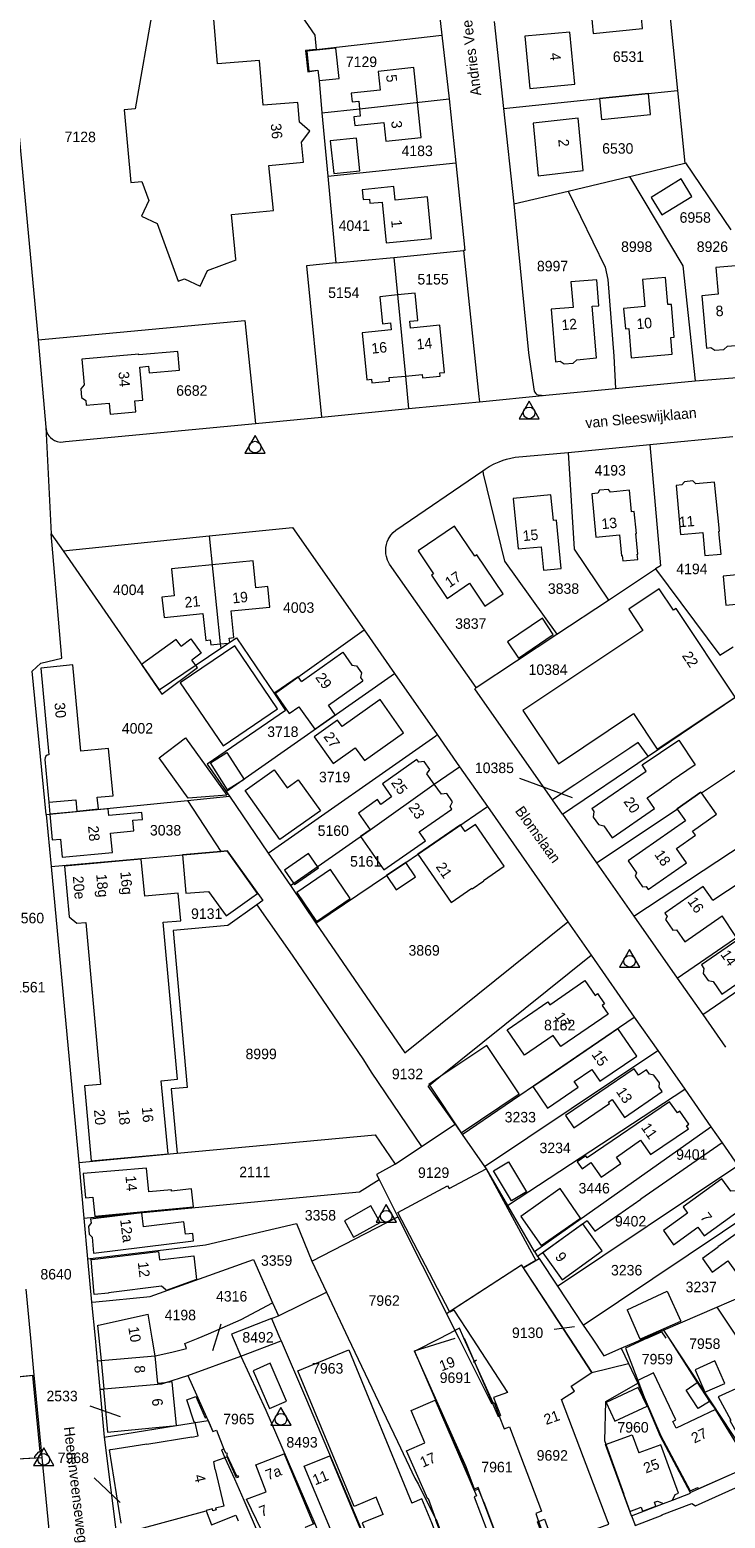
# Model space of a CAD drawing. Header units: metres. Extents: x 195864 to 198202, y 543264 to 544906.
# Tile 9 of 57: x 196364 to 196484, y 543469 to 543724. Entities that reach past the tile are written whole.
import ezdxf
from ezdxf.enums import TextEntityAlignment as Align

# ---------------------------------------------------------------- set-up
doc = ezdxf.new("R2010")
doc.units = ezdxf.units.M
doc.header["$MEASUREMENT"] = 0
for name, color, linetype, lineweight in [('Level 1', 7, 'Continuous', 0), ('Level 10', 7, 'Continuous', 0), ('Level 11', 7, 'Continuous', 0), ('Level 2', 7, 'Continuous', 0), ('Level 31', 7, 'Continuous', 0), ('Level 32', 7, 'Continuous', 0), ('Level 34', 7, 'Continuous', 0)]:
    doc.layers.add(name, color=color, linetype=linetype, lineweight=lineweight)
doc.styles.add('Style-CHAR_FAST_FONT', font='CHAR_FAST_FONT.shx')

# ---------------------------------------------------------------- blocks, each defined once
blk = doc.blocks.new('DC')
at = {"layer": 'Level 10', "color": 7, "linetype": 'Continuous', "lineweight": 0, "flags": 128}
blk.add_lwpolyline([(-1.84, -0.9), (1.63, -0.9), (-0.11, 2.1), (-1.84, -0.9)], dxfattribs=at)
at = {"layer": 'Level 10', "color": 7, "linetype": 'Continuous', "lineweight": 0}
blk.add_circle((-0.11, 0.11), 1, dxfattribs=at)

msp = doc.modelspace()

# ---------------------------------------------------------------- linework, layer by layer
at = {"layer": 'Level 1', "color": 7, "linetype": 'Continuous', "lineweight": 0}
for p, q in [((196433.31, 543737.8), (196435, 543723.43)), ((196359.99, 543732.76), (196365.75, 543671.21)), ((196473.91, 543728.69), (196475.39, 543713.95)), ((196443.93, 543725.79), (196445.54, 543710.86)), ((196413.42, 543720.97), (196435, 543723.43)), ((196435, 543723.43), (196436.21, 543712.49)), ((196436.21, 543712.49), (196437.35, 543701.54)), ((196475.39, 543713.95), (196476.64, 543701.48)), ((196414.42, 543710.09), (196415.43, 543699.26)), ((196445.54, 543710.86), (196447.33, 543694.5)), ((196415.43, 543699.26), (196437.35, 543701.54)), ((196415.43, 543699.26), (196416.82, 543684.37)), ((196456.61, 543696.7), (196467.14, 543699.2)), ((196447.33, 543694.5), (196456.61, 543696.7)), ((196426.74, 543685.32), (196438.69, 543686.48)), ((196416.82, 543684.37), (196426.74, 543685.32)), ((196365.75, 543671.21), (196367.09, 543656.23)), ((196464.74, 543662.85), (196478.42, 543664.17)), ((196478.42, 543664.17), (196491.92, 543665.24)), ((196441.44, 543660.55), (196452.83, 543661.7)), ((196452.83, 543661.7), (196464.74, 543662.85)), ((196414.37, 543657.91), (196429.27, 543659.41)), ((196367.09, 543656.23), (196367.99, 543637.92)), ((196403.05, 543656.84), (196414.37, 543657.91)), ((196456.66, 543651.89), (196470.61, 543653.24)), ((196470.61, 543653.24), (196484.87, 543654.63)), ((196367.99, 543637.92), (196370.04, 543635)), ((196370.04, 543635), (196395.11, 543637.56)), ((196463.57, 543626.57), (196471.62, 543631.91)), ((196454.68, 543620.7), (196463.57, 543626.57)), ((196406.26, 543610.5), (196421.66, 543621.44)), ((196421.66, 543621.44), (196426.84, 543613.94)), ((196440.87, 543611.55), (196454.68, 543620.7)), ((196397.99, 543593.73), (196426.84, 543613.94)), ((196426.84, 543613.94), (196434.18, 543603.48)), ((196470.36, 543599.79), (196489.09, 543612.51)), ((196434.18, 543603.48), (196438.03, 543597.97)), ((196455.69, 543589.83), (196470.36, 543599.79)), ((196438.03, 543597.97), (196442.79, 543591.16)), ((196467.9, 543572.36), (196501.57, 543594.57)), ((196367.13, 543589.81), (196391.36, 543592.18)), ((196391.36, 543592.18), (196398.55, 543592.91)), ((196391.36, 543592.18), (196397.11, 543583.46)), ((196397.99, 543593.73), (196398.55, 543592.91)), ((196398.55, 543592.91), (196405.21, 543583.17)), ((196455.69, 543589.83), (196453.95, 543592.31)), ((196367.13, 543589.81), (196367.99, 543580.89)), ((196442.79, 543591.16), (196456.56, 543571.39)), ((196455.69, 543589.83), (196461.5, 543581.5)), ((196475.34, 543561.74), (196508.56, 543584.51)), ((196367.99, 543580.89), (196397.11, 543583.46)), ((196405.21, 543583.17), (196409.01, 543577.63)), ((196461.5, 543581.5), (196467.9, 543572.36)), ((196409.01, 543577.63), (196413.39, 543571.16)), ((196479.72, 543555.5), (196512.89, 543578.28)), ((196456.56, 543571.39), (196460.58, 543565.66)), ((196467.9, 543572.36), (196475.34, 543561.74)), ((196460.58, 543565.66), (196467.96, 543555.01)), ((196475.34, 543561.74), (196479.72, 543555.5)), ((196438.49, 543534.93), (196467.96, 543555.01)), ((196467.96, 543555.01), (196472, 543549.31)), ((196479.72, 543555.5), (196483.6, 543549.92)), ((196442.31, 543529.44), (196472, 543549.31)), ((196472, 543549.31), (196476.62, 543542.7)), ((196446.26, 543522.76), (196476.62, 543542.7)), ((196476.62, 543542.7), (196481.12, 543536.25)), ((196431.49, 543532.86), (196437.25, 543536.7)), ((196437.25, 543536.7), (196438.49, 543534.93)), ((196450.84, 543514.84), (196481.12, 543536.25)), ((196481.12, 543536.25), (196483.02, 543533.51)), ((196438.49, 543534.93), (196442.31, 543529.44)), ((196483.02, 543533.51), (196469.1, 543523.81)), ((196483.02, 543533.51), (196485.72, 543529.6)), ((196372.72, 543530.13), (196389.58, 543531.7)), ((196426.98, 543529.85), (196431.49, 543532.86)), ((196372.72, 543530.13), (196373.6, 543520.6)), ((196454.78, 543508.92), (196485.72, 543529.6)), ((196424.25, 543527.19), (196427.45, 543520.79)), ((196459.23, 543502.24), (196490.29, 543523.05)), ((196461.22, 543518.32), (196469.1, 543523.81)), ((196373.6, 543520.6), (196374.25, 543513.59)), ((196412.66, 543513.21), (196427.45, 543520.79)), ((196427.45, 543520.79), (196435.76, 543504.23)), ((196459.9, 543520.13), (196451.39, 543514.01)), ((196459.9, 543520.13), (196461.22, 543518.32)), ((196374.25, 543513.59), (196374.94, 543506.17)), ((196412.66, 543513.21), (196415.2, 543507.86)), ((196448.94, 543512.08), (196451.64, 543513.64)), ((196450.84, 543514.84), (196451.39, 543514.01)), ((196451.39, 543514.01), (196451.64, 543513.64)), ((196451.64, 543513.64), (196454.78, 543508.92)), ((196448.94, 543512.08), (196456.85, 543500)), ((196363.63, 543508.38), (196364.43, 543500)), ((196406.98, 543503.84), (196415.2, 543507.86)), ((196415.2, 543507.86), (196418.93, 543500)), ((196454.78, 543508.92), (196459.23, 543502.24)), ((196482.11, 543505.33), (196488.47, 543508.05)), ((196374.94, 543506.17), (196375.52, 543500)), ((196405.97, 543506.04), (196406.98, 543503.84)), ((196472.97, 543501.38), (196482.11, 543505.33)), ((196482.11, 543505.33), (196485.65, 543500)), ((196405.78, 543503.35), (196406.98, 543503.84)), ((196405.78, 543503.35), (196407.22, 543500)), ((196435.76, 543504.23), (196437.23, 543501.31)), ((196364.43, 543500), (196365.05, 543493.63)), ((196375.52, 543500), (196375.88, 543496.1)), ((196399.22, 543500), (196400.51, 543496.91)), ((196407.22, 543500), (196407.42, 543499.53)), ((196434.68, 543500), (196437.23, 543501.31)), ((196438, 543501.71), (196437.23, 543501.31)), ((196437.23, 543501.31), (196437.89, 543500)), ((196438.77, 543500), (196438, 543501.71)), ((196443.75, 543488.92), (196438.77, 543500)), ((196459.23, 543502.24), (196460.73, 543500)), ((196465.75, 543498.28), (196469.76, 543500)), ((196469.76, 543500), (196472.97, 543501.38)), ((196472.97, 543501.38), (196473.88, 543500)), ((196473.88, 543500), (196488.21, 543478.35)), ((196400.51, 543496.91), (196407.42, 543499.53)), ((196465.75, 543498.28), (196466.99, 543495.67)), ((196375.88, 543496.1), (196376.33, 543491.25)), ((196391.43, 543493.57), (196400.51, 543496.91)), ((196466.99, 543495.67), (196468.56, 543492.29)), ((196365.05, 543493.63), (196366.41, 543479.55)), ((196376.33, 543491.25), (196377.1, 543483.02)), ((196443.75, 543488.92), (196443.94, 543488.92)), ((196377.1, 543483.02), (196379.17, 543466.24))]:
    msp.add_line(p, q, dxfattribs=at)
at = {"layer": 'Level 1', "color": 7, "linetype": 'Continuous', "lineweight": 0, "flags": 128}
for points in [[(196405.9, 543734.22), (196406.24, 543733.6), (196413.19, 543723.45), (196413.42, 543720.97)], [(196413.42, 543720.97), (196411.61, 543720.77), (196411.99, 543717.14), (196413.74, 543717.41), (196413.92, 543715.66), (196414.42, 543710.09)], [(196414.42, 543710.09), (196420.86, 543710.81), (196436.21, 543712.49)], [(196445.54, 543710.86), (196462.02, 543712.59), (196475.39, 543713.95)], [(196437.35, 543701.54), (196438.93, 543686.5), (196438.69, 543686.48)], [(196467.14, 543699.2), (196467.65, 543699.32), (196476.64, 543701.48)], [(196467.14, 543699.2), (196476.28, 543683.86), (196478.42, 543664.17)], [(196476.64, 543701.48), (196476.78, 543701.52), (196484.53, 543690.04)], [(196456.61, 543696.7), (196462.98, 543683.66), (196463.44, 543681.54), (196464.47, 543668.36), (196464.74, 543662.85)], [(196447.33, 543694.5), (196449.86, 543668.98), (196450.74, 543662.7), (196450.82, 543662.42), (196450.89, 543662.28), (196451.09, 543661.98), (196451.28, 543661.79), (196451.75, 543661.71), (196452.06, 543661.67), (196452.33, 543661.66), (196452.83, 543661.7)], [(196438.69, 543686.48), (196441.34, 543661.49), (196441.44, 543660.55)], [(196416.82, 543684.37), (196411.79, 543683.88), (196414.37, 543657.91)], [(196426.74, 543685.32), (196428.77, 543664.98), (196429.27, 543659.41)], [(196365.75, 543671.21), (196401.2, 543674.49), (196403.05, 543656.84)], [(196429.27, 543659.41), (196438.95, 543660.31), (196441.44, 543660.55)], [(196367.09, 543656.23), (196367.13, 543655.89), (196367.21, 543655.44), (196367.44, 543654.97), (196367.61, 543654.71), (196367.88, 543654.41), (196368.2, 543654.13), (196368.56, 543653.92), (196369.03, 543653.74), (196369.52, 543653.66), (196370.07, 543653.68), (196370.43, 543653.75), (196403.05, 543656.84)], [(196470.61, 543653.24), (196472.49, 543632.45), (196471.62, 543631.91)], [(196441.99, 543648.7), (196442.39, 543649), (196443.09, 543649.44), (196443.93, 543649.9), (196444.82, 543650.29), (196445.49, 543650.55), (196446.07, 543650.74), (196446.8, 543650.91), (196447.53, 543651.06), (196456.66, 543651.89)], [(196456.66, 543651.89), (196457.67, 543635.27), (196463.57, 543626.57)], [(196440.87, 543611.55), (196426.02, 543632.74), (196425.66, 543633.43), (196425.48, 543634.03), (196425.39, 543634.51), (196425.37, 543635.05), (196425.39, 543635.59), (196425.49, 543636.09), (196425.61, 543636.52), (196425.77, 543636.92), (196426.23, 543637.69), (196426.62, 543638.13), (196427.11, 543638.55), (196441.99, 543648.7)], [(196441.99, 543648.7), (196442.07, 543648.18), (196445.73, 543633.23), (196454.68, 543620.7)], [(196367.13, 543589.81), (196364.75, 543614.39), (196366.21, 543615.73), (196369.81, 543616.59), (196368.28, 543634.68), (196367.99, 543637.92)], [(196395.11, 543637.56), (196409.38, 543639.02), (196421.66, 543621.44)], [(196395.11, 543637.56), (196396.99, 543619.03), (196397.09, 543618.29)], [(196370.04, 543635), (196386.51, 543611.14), (196397.09, 543618.29)], [(196471.62, 543631.91), (196482.65, 543617.1), (196484.9, 543618.54)], [(196397.09, 543618.29), (196398.39, 543619.18), (196398.61, 543619.32), (196399.76, 543620.1), (196406.26, 543610.5)], [(196406.26, 543610.5), (196408.2, 543607.63), (196394.75, 543598.43), (196397.99, 543593.73)], [(196453.95, 543592.31), (196440.63, 543611.33), (196440.87, 543611.55)], [(196405.21, 543583.17), (196433.93, 543603.28), (196434.18, 543603.48)], [(196470.36, 543599.79), (196468.65, 543602.14), (196467.19, 543601.16), (196457.8, 543594.88), (196457.51, 543594.69), (196453.95, 543592.31)], [(196461.5, 543581.5), (196475.33, 543590.72), (196475.32, 543590.74), (196479.41, 543593.6), (196479.49, 543593.49), (196495.09, 543603.88)], [(196409.01, 543577.63), (196422.68, 543587.16), (196433.67, 543595), (196438.03, 543597.97)], [(196413.39, 543571.16), (196425.48, 543579.35), (196428.79, 543581.58), (196442.79, 543591.16)], [(196397.11, 543583.46), (196398.19, 543583.56), (196404.28, 543575.02), (196403.26, 543574.3)], [(196367.99, 543580.89), (196371.69, 543541.03), (196372.72, 543530.13)], [(196403.26, 543574.3), (196398.26, 543570.76), (196388.89, 543569.92), (196391.32, 543542.98), (196388.56, 543542.73), (196389.58, 543531.7)], [(196403.26, 543574.3), (196409.34, 543565.67), (196421.54, 543547.75), (196422.88, 543545.61), (196431.49, 543532.86)], [(196413.39, 543571.16), (196428.66, 543548.94), (196456.56, 543571.39)], [(196437.25, 543536.7), (196432.65, 543543.21), (196432.84, 543543.35), (196434.48, 543544.68), (196460.58, 543565.66)], [(196389.58, 543531.7), (196423.52, 543534.85), (196426.98, 543529.85)], [(196426.98, 543529.85), (196423.79, 543528.07), (196424.25, 543527.19)], [(196442.31, 543529.44), (196442.55, 543529.05), (196446.26, 543522.76)], [(196373.6, 543520.6), (196414.17, 543524.45), (196420.87, 543525.07), (196424.25, 543527.19)], [(196446.26, 543522.76), (196450.82, 543514.87), (196450.84, 543514.84)], [(196374.25, 543513.59), (196394.45, 543516.01), (196410.04, 543519.67), (196412.66, 543513.21)], [(196374.94, 543506.17), (196375.63, 543506.23), (196384.95, 543507.16), (196402.68, 543513.48), (196405.97, 543506.04)], [(196435.76, 543504.23), (196448.61, 543512.58), (196448.94, 543512.08)], [(196393.2, 543500), (196394.97, 543500.72), (196400.59, 543503.21), (196405.97, 543506.04)], [(196405.78, 543503.35), (196398.94, 543500.66), (196399.22, 543500)], [(196375.88, 543496.1), (196385.85, 543496.96), (196388.67, 543497.58), (196391.22, 543498.2), (196390.92, 543499.07), (196393.2, 543500)], [(196418.93, 543500), (196424.13, 543489.05), (196427.39, 543482.26), (196430.37, 543476), (196431, 543474.93), (196434.02, 543468.81), (196433.91, 543468.86), (196437.8, 543458.49)], [(196446.06, 543461.54), (196445.97, 543461.8), (196441.23, 543474.4), (196440.57, 543474.12), (196439.17, 543477.92), (196430.29, 543497.75), (196434.68, 543500)], [(196437.89, 543500), (196443.49, 543488.82), (196443.75, 543488.92)], [(196456.85, 543500), (196460.71, 543494.1), (196466.99, 543495.67)], [(196460.73, 543500), (196462.74, 543496.99), (196465.75, 543498.28)], [(196407.42, 543499.53), (196411.59, 543489.83), (196426.58, 543454.46)], [(196400.51, 543496.91), (196404.82, 543487.65), (196413.18, 543468.22), (196419.82, 543451.81)], [(196352.79, 543479.19), (196352.62, 543480.31), (196351.69, 543485.22), (196352.02, 543485.26), (196351.4, 543490.48), (196351.89, 543490.57), (196351.77, 543491.73), (196355.62, 543492.55), (196355.61, 543492.65), (196365.05, 543493.63)], [(196376.33, 543491.25), (196376.98, 543491.27), (196377.02, 543491.31), (196386.95, 543492.19), (196387.48, 543492.36), (196391.43, 543493.57)], [(196391.43, 543493.57), (196394.65, 543486.42), (196394.91, 543485.9)], [(196467.48, 543469.55), (196466.17, 543473.13), (196466.26, 543473.16), (196462.95, 543482.37), (196463.1, 543489.11), (196468.56, 543492.29)], [(196468.56, 543492.29), (196472.41, 543483.21), (196477.56, 543473.54)], [(196443.94, 543488.92), (196444.82, 543486.64), (196445.65, 543484.46), (196446.55, 543484.81), (196452.09, 543470.33), (196451.07, 543469.94), (196451.54, 543468.56), (196453.18, 543464.23)], [(196377.1, 543483.02), (196389.48, 543485), (196394.91, 543485.9)], [(196394.91, 543485.9), (196395.74, 543483.98), (196396.34, 543484.24), (196397.61, 543480.97), (196397.18, 543480.82), (196397.79, 543479.5), (196399.41, 543475.85), (196401.02, 543472.19), (196411.18, 543448.56)], [(196468.11, 543467.9), (196472.73, 543469.62), (196472.69, 543469.72), (196477.84, 543471.64), (196478.48, 543471.22), (196488.76, 543475.88), (196488.49, 543476.55), (196489.03, 543476.77), (196489.49, 543475.65), (196493.61, 543477.51), (196493.51, 543477.72), (196498.8, 543480.1), (196498.68, 543480.36), (196503.15, 543482.38), (196503.75, 543481.2), (196505.96, 543482.2), (196505.83, 543482.47), (196512.47, 543485.53), (196512.14, 543486.22), (196505.51, 543483.17), (196504.41, 543485.55)], [(196352.79, 543479.19), (196356.95, 543479.23), (196356.96, 543479.03), (196366.41, 543479.55)], [(196366.41, 543479.55), (196367.61, 543467.11), (196379.16, 543432.19)], [(196477.56, 543473.54), (196488.24, 543478.3), (196488.21, 543478.35)], [(196467.48, 543469.55), (196472.99, 543471.62), (196474.53, 543472.21), (196477.62, 543473.41), (196477.56, 543473.54)], [(196379.17, 543466.24), (196394.59, 543470.37), (196395.5, 543468), (196399.67, 543469.64), (196400.05, 543468.7)], [(196467.48, 543469.55), (196467.99, 543468.2), (196468.11, 543467.9)]]:
    msp.add_lwpolyline(points, dxfattribs=at)
at = {"layer": 'Level 11', "color": 7, "linetype": 'Continuous', "lineweight": 13}
for p, q in [((196460.68, 543590.82), (196469.99, 543597.24)), ((196478.41, 543598.33), (196474.3, 543595.49)), ((196367.6, 543591.89), (196367.78, 543589.83)), ((196452.1, 543544.19), (196465.17, 543553.08)), ((196468.43, 543548.35), (196465.17, 543553.08)), ((196450.57, 543543.15), (196452.1, 543544.19)), ((196460.44, 543517.77), (196459.13, 543519.58)), ((196462.48, 543514.97), (196460.44, 543517.77)), ((196436.29, 543504.57), (196448.61, 543512.58)), ((196456.85, 543500), (196448.61, 543512.58)), ((196385.32, 543500), (196384.61, 543504.09)), ((196437.05, 543504.8), (196440.18, 543500)), ((196466.74, 543504.86), (196468.89, 543500)), ((196469.3, 543500), (196475.94, 543502.92)), ((196375.92, 543502.17), (196376.15, 543500)), ((196473.88, 543500), (196478.78, 543492.37)), ((196480.84, 543489.11), (196481.87, 543487.78)), ((196466.17, 543473.13), (196463.02, 543481.75))]:
    msp.add_line(p, q, dxfattribs=at)
at = {"layer": 'Level 11', "color": 7, "linetype": 'Continuous', "lineweight": 13, "flags": 128}
for points in [[(196385.4, 543728.06), (196382.39, 543710.8), (196380.51, 543710.61), (196381.66, 543698.14), (196383.54, 543698.32), (196384.73, 543695.08), (196383.5, 543692.38), (196386.17, 543691.12), (196389.78, 543681.24), (196390.87, 543681.65), (196393.56, 543680.41), (196394.79, 543683.1), (196399.7, 543684.92), (196399.67, 543685.02), (196398.93, 543692.66), (196406.09, 543693.35), (196405.34, 543701.06), (196411.26, 543701.63), (196410.92, 543705.08), (196412.34, 543706.94)], [(196469.38, 543724.55), (196469.03, 543728.2), (196460.59, 543727.38), (196460.93, 543723.7), (196469.38, 543724.55)], [(196412.34, 543706.94), (196410.59, 543708.5), (196410.26, 543711.88), (196404.32, 543711.4), (196403.7, 543719.1), (196396.52, 543718.52), (196395.9, 543726.17)], [(196457.76, 543715.01), (196456.94, 543723.95), (196449.22, 543723.24), (196450.04, 543714.27), (196457.76, 543715.01)], [(196417.36, 543716.02), (196416.82, 543721.21), (196411.83, 543720.67), (196412.19, 543717.24), (196413.74, 543717.41), (196413.92, 543715.66), (196417.36, 543716.02)], [(196431.43, 543705.9), (196430.79, 543711.89), (196430.16, 543717.88), (196424.08, 543717.22), (196424.43, 543714.01), (196419.46, 543713.47), (196419.62, 543711.97), (196420.72, 543712.09), (196420.86, 543710.81), (196421, 543709.53), (196419.91, 543709.42), (196420.07, 543707.91), (196425.05, 543708.45), (196425.39, 543705.25), (196431.43, 543705.9)], [(196470.74, 543709.81), (196470.42, 543713.44), (196462.02, 543712.59), (196462.36, 543708.99), (196470.74, 543709.81)], [(196459.18, 543700.21), (196458.36, 543709.22), (196450.66, 543708.36), (196451.49, 543699.32), (196459.18, 543700.21)], [(196420.93, 543700.19), (196420.33, 543705.77), (196415.84, 543705.28), (196416.44, 543699.71), (196420.93, 543700.19)], [(196433.2, 543688.57), (196432.51, 543695.69), (196426.99, 543695.14), (196426.76, 543697.47), (196421.34, 543696.93), (196421.51, 543695.23), (196422.59, 543695.33), (196422.66, 543694.6), (196424.72, 543694.8), (196425.41, 543687.84), (196433.2, 543688.57)], [(196477.82, 543695.78), (196475.99, 543698.79), (196470.86, 543695.61), (196472.71, 543692.62), (196477.82, 543695.78)], [(196487.88, 543679.4), (196487.45, 543684.06), (196481.94, 543683.56), (196482.36, 543678.99), (196479.58, 543678.75), (196480.36, 543669.77), (196481.12, 543669.84), (196481.81, 543669.4), (196483.33, 543669.53), (196483.98, 543670.09), (196487.39, 543670.4), (196486.57, 543679.28), (196487.88, 543679.4)], [(196461.92, 543677.04), (196461.53, 543681.49), (196457.1, 543681.1), (196457.49, 543676.75), (196453.71, 543676.43), (196454.48, 543667.43), (196455.25, 543667.5), (196455.95, 543667.06), (196457.49, 543667.2), (196458.1, 543667.76), (196461.52, 543668.08), (196460.73, 543676.93), (196461.92, 543677.04)], [(196474.83, 543671.62), (196474.35, 543677.27), (196473.74, 543677.22), (196473.34, 543681.86), (196469.4, 543681.53), (196469.79, 543676.88), (196466.15, 543676.57), (196466.44, 543673.07), (196467.04, 543673.12), (196467.46, 543668.12), (196474.47, 543668.75), (196474.23, 543671.57), (196474.83, 543671.62)], [(196435.45, 543665.61), (196434.64, 543673.67), (196429.62, 543673.17), (196429.5, 543674.36), (196430.88, 543674.49), (196430.42, 543679.17), (196427.38, 543678.88), (196424.34, 543678.58), (196424.79, 543673.94), (196426.19, 543674.08), (196426.3, 543672.89), (196421.29, 543672.4), (196422.1, 543664.34), (196422.92, 543664.42), (196422.98, 543663.82), (196426, 543664.11), (196425.94, 543664.71), (196428.77, 543664.98), (196431.6, 543665.24), (196431.66, 543664.65), (196434.67, 543664.94), (196434.62, 543665.53), (196435.45, 543665.61)], [(196390.01, 543665.99), (196389.73, 543669.2), (196383.01, 543668.61), (196383, 543668.72), (196373.27, 543667.87), (196373.68, 543663.45), (196373.06, 543662.8), (196373.2, 543661.28), (196373.93, 543660.76), (196374, 543659.98), (196377.94, 543660.32), (196378.1, 543658.45), (196382.52, 543658.83), (196382.35, 543660.72), (196383.7, 543660.83), (196383.21, 543666.51), (196384.71, 543666.64), (196384.8, 543665.54), (196390.01, 543665.99)], [(196468.57, 543634.44), (196468.21, 543637.97), (196468.33, 543637.99), (196467.96, 543641.74), (196467.51, 543641.7), (196467.14, 543645.38), (196463.91, 543645.09), (196463.57, 543645.54), (196462.03, 543645.4), (196461.71, 543644.89), (196460.68, 543644.8), (196461.39, 543637.34), (196465.43, 543637.74), (196465.79, 543634.17), (196465.9, 543634.18), (196465.99, 543633.28), (196468.56, 543633.54), (196468.47, 543634.43), (196468.57, 543634.44)], [(196482.84, 543634.41), (196482.46, 543638.34), (196482.57, 543638.35), (196481.75, 543646.79), (196478.52, 543646.51), (196478.02, 543646.98), (196476.61, 543646.86), (196476.1, 543646.3), (196475.14, 543646.22), (196475.87, 543637.79), (196479.75, 543638.12), (196480.09, 543634.18), (196482.84, 543634.41)], [(196455.42, 543632), (196454.61, 543640.26), (196454.11, 543640.21), (196453.68, 543644.59), (196447.2, 543643.96), (196448.05, 543635.32), (196452.02, 543635.71), (196452.41, 543631.71), (196455.42, 543632)], [(196445.49, 543627.65), (196440.97, 543634.34), (196440.61, 543634.1), (196437.16, 543639.21), (196430.9, 543635.01), (196433.55, 543631.07), (196433.22, 543630.85), (196435.91, 543626.85), (196439.72, 543629.43), (196442.35, 543625.53), (196445.49, 543627.65)], [(196405.5, 543625.36), (196405.16, 543628.87), (196403.07, 543628.67), (196402.62, 543633.29), (196395.61, 543632.6), (196388.6, 543631.9), (196389.08, 543627.27), (196386.99, 543627.06), (196387.35, 543623.55), (196394.02, 543624.24), (196394.49, 543619.65), (196395.28, 543619.72), (196395.36, 543618.87), (196396.99, 543619.03), (196398.39, 543619.18), (196398.61, 543619.32), (196398.54, 543620.05), (196399.29, 543620.13), (196398.83, 543624.69), (196405.5, 543625.36)], [(196486.66, 543625.95), (196486.21, 543630.96), (196483.2, 543630.65), (196483.66, 543625.67), (196486.66, 543625.95)], [(196467.85, 543607.09), (196471.88, 543601.02), (196485.26, 543609.91), (196475.14, 543625.14), (196474.68, 543624.83), (196472.25, 543628.5), (196467.01, 543625.02), (196469.44, 543621.36)], [(196454.09, 543620.65), (196452.21, 543623.43), (196446.23, 543619.37), (196448.13, 543616.61), (196454.09, 543620.65)], [(196390.3, 543618.67), (196391.96, 543619.9), (196393.74, 543617.47), (196392.12, 543616.26)], [(196469.44, 543621.36), (196448.89, 543607.63), (196454.97, 543598.5), (196467.85, 543607.09)], [(196390.3, 543618.67), (196389.45, 543619.79), (196383.46, 543615.49), (196386.99, 543610.43), (196393.06, 543614.98), (196392.12, 543616.26)], [(196406.81, 543607.9), (196399.49, 543618.71), (196390.11, 543612.35), (196397.47, 543601.55), (196406.81, 543607.9)], [(196410.91, 543612.58), (196417.98, 543617.61), (196419.54, 543615.4), (196420.34, 543615.3), (196421.21, 543614.07), (196421.03, 543613.28), (196421.44, 543612.7)], [(196366.91, 543599.2), (196367.6, 543591.89), (196372.21, 543592.33), (196372.4, 543590.39), (196376.1, 543590.74), (196375.9, 543592.74), (196378.62, 543593), (196377.85, 543601.1), (196373.08, 543600.66), (196371.72, 543615.43), (196366.21, 543614.88), (196367.61, 543600.04)], [(196410.91, 543612.58), (196410.33, 543613.41), (196406.36, 543610.67), (196408.8, 543607.12), (196410.46, 543608.26)], [(196410.46, 543608.26), (196413.19, 543604.42), (196416.69, 543606.9), (196415.54, 543608.52), (196421.44, 543612.7)], [(196428.43, 543603.81), (196424.4, 543609.51), (196417.87, 543604.87), (196417.1, 543605.95), (196413.11, 543603.11), (196416.35, 543598.55), (196420.14, 543601.24), (196421.71, 543599.03), (196428.43, 543603.81)], [(196398.11, 543593.13), (196391.48, 543592.58), (196386.51, 543599.5), (196391.02, 543602.96), (196398.11, 543593.13)], [(196469.99, 543597.24), (196469.3, 543598.28), (196475.61, 543602.51), (196478.41, 543598.33)], [(196401.06, 543595.81), (196398.24, 543594.04), (196395.31, 543598.67), (196398.14, 543600.45), (196401.06, 543595.81)], [(196414.15, 543590.41), (196407.2, 543585.49), (196401.25, 543593.89), (196406.25, 543597.46), (196408.44, 543594.38), (196410.36, 543595.75), (196414.15, 543590.41)], [(196436.8, 543591.97), (196435.81, 543593.37), (196434.9, 543593.25), (196433.67, 543595), (196432.43, 543596.76), (196432.9, 543597.49), (196431.92, 543598.89), (196431.01, 543598.77), (196430.69, 543599.22), (196424.78, 543595.06), (196426.36, 543592.83), (196424.53, 543591.53), (196423.96, 543592.34), (196420.67, 543590), (196422.67, 543587.18)], [(196460.68, 543590.82), (196461.06, 543590.28), (196460.93, 543589.34), (196461.82, 543588.08), (196462.76, 543587.86), (196464.2, 543585.8), (196471.44, 543590.8), (196470.17, 543592.64), (196474.3, 543595.49)], [(196436.7, 543590.71), (196436.39, 543591.16), (196436.8, 543591.97)], [(196482.07, 543589.83), (196479.49, 543593.49), (196479.41, 543593.6), (196475.32, 543590.74), (196475.33, 543590.72), (196476.75, 543588.69), (196466.91, 543581.82), (196468.36, 543579.78), (196468.11, 543579.2), (196469.39, 543577.41), (196470, 543577.46), (196470.38, 543576.93), (196476.93, 543581.48), (196475.21, 543583.94), (196478.49, 543586.23), (196477.98, 543586.96), (196482.07, 543589.83)], [(196383.63, 543588.94), (196383.52, 543590.13), (196377.91, 543589.59), (196377.79, 543590.79), (196367.78, 543589.83), (196368.19, 543585.42), (196369.6, 543585.55), (196369.88, 543582.47), (196378.5, 543583.29), (196378.19, 543586.6), (196382.17, 543586.98), (196382, 543588.79), (196383.63, 543588.94)], [(196422.67, 543587.18), (196421.02, 543586.02), (196425.04, 543580.29), (196432.17, 543585.29), (196431.11, 543586.8), (196436.7, 543590.71)], [(196445.67, 543580.91), (196440.76, 543588.08), (196438.96, 543586.85), (196438.17, 543588), (196430.87, 543583), (196436.56, 543574.7), (196440.13, 543577.13), (196440.19, 543577.04), (196442.16, 543578.39), (196442.1, 543578.48), (196445.67, 543580.91)], [(196390.21, 543571.58), (196389.78, 543576.3), (196384.03, 543575.81), (196383.45, 543582.14), (196370.29, 543580.95), (196371.08, 543572.22), (196372.39, 543571.13), (196373.96, 543571.28), (196376.47, 543543.52), (196373.7, 543543.27), (196374.86, 543530.39), (196388.04, 543531.58), (196386.88, 543544.13), (196389.65, 543544.38), (196387.22, 543571.31), (196390.21, 543571.58)], [(196403.4, 543576.26), (196398.19, 543583.56), (196397.11, 543583.46), (196390.5, 543582.89), (196391.07, 543576.29), (196395, 543576.61), (196397.99, 543572.43), (196402.38, 543575.54), (196403.4, 543576.26)], [(196413.84, 543580.64), (196413.67, 543580.88), (196412.13, 543583.11), (196408.03, 543580.26), (196409.57, 543578.02), (196409.74, 543577.78), (196413.84, 543580.64)], [(196430.47, 543579.09), (196428.79, 543581.58), (196425.48, 543579.35), (196427.13, 543576.85), (196430.47, 543579.09)], [(196419.28, 543575.41), (196415.91, 543580.38), (196410.09, 543576.44), (196413.47, 543571.46), (196419.28, 543575.41)], [(196481.43, 543575.12), (196488.8, 543579.96), (196492.85, 543573.77), (196485.38, 543568.87), (196483.06, 543572.4)], [(196481.43, 543575.12), (196479.79, 543577.47), (196473.21, 543572.86), (196473.59, 543572.32), (196473.31, 543571.77), (196474.58, 543569.96), (196475.22, 543570.01), (196476.66, 543567.95), (196483.06, 543572.4)], [(196492.5, 543565.53), (196490.94, 543567.77), (196487.51, 543565.39), (196485.57, 543568.2), (196479.47, 543564.04), (196479.91, 543563.4), (196479.79, 543562.54), (196480.65, 543561.31), (196481.51, 543561.14), (196483.01, 543559), (196492.5, 543565.53)], [(196463.47, 543555.55), (196455.39, 543549.99), (196454.09, 543551.89), (196449.17, 543548.5), (196446.16, 543552.87), (196453.14, 543557.67), (196453.48, 543557.18), (196459.49, 543561.32), (196461.24, 543558.78), (196461.69, 543559.1), (196462.89, 543557.35), (196462.44, 543557.04), (196463.47, 543555.55)], [(196448.26, 543541.88), (196442.7, 543550.19), (196434.48, 543544.68), (196432.74, 543543.51), (196432.84, 543543.35), (196438.29, 543535.21), (196448.26, 543541.88)], [(196450.57, 543543.15), (196453.08, 543539.45), (196458.33, 543543.01), (196457.65, 543544), (196460.7, 543546.07), (196462.08, 543544.04), (196468.43, 543548.35)], [(196472.75, 543542.28), (196472.21, 543543.02), (196472.28, 543543.77), (196471.32, 543545.09), (196470.57, 543545.25), (196470.05, 543546), (196468.69, 543545.07), (196467.96, 543546.15), (196456.16, 543538.16), (196457.63, 543536.07), (196463.72, 543540.23), (196463.56, 543540.46), (196464.2, 543540.9), (196466.27, 543537.86), (196472.75, 543542.28)], [(196477.34, 543536.68), (196475.78, 543538.9), (196475.37, 543538.61), (196474.01, 543540.54), (196459.92, 543530.91), (196459.68, 543531.26), (196458.19, 543530.24), (196459.05, 543529.05), (196460.55, 543530.1), (196462.29, 543527.61), (196465.67, 543529.97), (196464.93, 543531.04), (196469.06, 543533.92), (196470.76, 543531.49), (196477.27, 543535.9), (196476.93, 543536.4), (196477.34, 543536.68)], [(196392.39, 543522.54), (196392.07, 543525.59), (196388.62, 543525.22), (196388.6, 543525.41), (196384.74, 543525.06), (196384.37, 543529.15), (196373.5, 543528.21), (196373.88, 543524.05), (196375.15, 543524.17), (196375.46, 543520.93), (196392.39, 543522.54)], [(196437.05, 543504.8), (196436.34, 543504.45), (196436.29, 543504.57), (196427.41, 543521.52), (196435.96, 543526.11), (196436.21, 543525.65), (196442.55, 543529.05), (196451.07, 543513.31), (196448.94, 543512.08)], [(196449.49, 543525.07), (196446.91, 543523.54), (196443.85, 543528.69), (196446.42, 543530.21), (196449.49, 543525.07)], [(196458.74, 543520.59), (196455.27, 543525.64), (196448.5, 543520.86), (196452, 543515.87), (196458.74, 543520.59)], [(196486.6, 543522.32), (196486.2, 543522.88), (196486.55, 543523.85), (196485.53, 543525.24), (196484.52, 543525.19), (196482.97, 543527.32), (196476.33, 543522.54), (196477.11, 543521.45), (196472.96, 543518.45), (196474.72, 543516.01), (196478.85, 543519.05), (196479.94, 543517.56), (196486.6, 543522.32)], [(196392.4, 543516.66), (196392.28, 543517.95), (196391.02, 543517.8), (196390.76, 543519.94), (196383.85, 543519.09), (196383.55, 543521.5), (196374.74, 543520.42), (196374.83, 543519.79), (196374.37, 543519.17), (196374.5, 543517.83), (196375.04, 543517.29), (196375.27, 543514.57), (196392.4, 543516.66)], [(196424.39, 543519.83), (196422.81, 543522.66), (196418.27, 543520.14), (196419.84, 543517.31), (196424.39, 543519.83)], [(196459.13, 543519.58), (196452.28, 543514.65), (196455.62, 543510.02), (196462.48, 543514.97)], [(196491.88, 543515.56), (196491.56, 543515.98), (196491.65, 543516.7), (196490.55, 543518.25), (196489.83, 543518.39), (196488.59, 543520.14), (196482.3, 543515.65), (196482.33, 543515.6), (196479.64, 543513.68), (196481.34, 543511.34), (196484.02, 543513.27), (196485.63, 543511.05), (196491.88, 543515.56)], [(196392.92, 543510.07), (196387.69, 543508.17), (196387.66, 543508.26), (196386.93, 543508.92), (196377.8, 543507.75), (196377.8, 543507.73), (196375.39, 543507.46), (196374.86, 543513.52), (196375.02, 543513.53), (196375.02, 543513.51), (196386.4, 543514.86), (196386.57, 543513.42), (196392.46, 543514.11), (196392.92, 543510.07)], [(196466.74, 543504.86), (196473.62, 543508.03), (196475.94, 543502.92)], [(196375.92, 543502.17), (196376.14, 543502.2), (196384.61, 543504.09)], [(196376.15, 543500), (196376.57, 543496.16), (196377.02, 543491.31), (196376.98, 543491.27), (196377.67, 543483.85), (196378.25, 543483.91), (196389.48, 543485), (196388.75, 543492.48), (196387.48, 543492.36), (196386.27, 543492.24), (196385.85, 543496.96), (196385.32, 543500)], [(196442.17, 543471.88), (196441.25, 543474.13), (196440.63, 543473.88), (196430.31, 543497.85), (196437.28, 543500)], [(196438.81, 543500), (196444.64, 543486.58), (196445.02, 543486.71)], [(196440.18, 543500), (196446.26, 543490.69), (196443.83, 543489.83), (196445.02, 543486.71)], [(196442.17, 543471.88), (196446.06, 543461.54), (196453.06, 543464.18), (196452.94, 543464.42), (196452.92, 543464.41), (196451.4, 543468.51), (196451.54, 543468.56), (196452.56, 543468.94), (196454.08, 543464.91), (196454.06, 543464.9), (196454.15, 543464.61), (196463.59, 543468.11), (196463.52, 543468.42), (196463.5, 543468.41), (196455.51, 543489.48), (196457.73, 543490.89), (196457.15, 543491.79), (196460.71, 543494.1), (196456.85, 543500)], [(196470.16, 543500), (196466.47, 543498.26), (196468.56, 543492.74)], [(196468.89, 543500), (196468.96, 543499.85), (196469.3, 543500)], [(196470.16, 543500), (196472.65, 543501.1), (196473.4, 543500)], [(196424.92, 543469.74), (196423.7, 543472.73), (196419.93, 543471.13), (196410.31, 543494.37), (196419.01, 543497.97), (196429.82, 543471.68)], [(196408.36, 543489.19), (196405.56, 543495.68), (196402.62, 543494.4), (196405.43, 543487.92), (196408.36, 543489.19)], [(196483.49, 543492.23), (196481.77, 543496.12), (196478.41, 543494.56), (196480.09, 543490.73), (196483.49, 543492.23)], [(196351.69, 543485.22), (196352.62, 543480.31), (196356.86, 543480.59), (196356.95, 543479.23), (196356.96, 543479.03), (196365.2, 543479.48), (196365.19, 543479.73), (196365.86, 543480.51), (196366.11, 543480.53), (196364.85, 543493.6), (196355.61, 543492.65), (196355.62, 543492.55), (196351.77, 543491.73), (196351.79, 543491.53), (196351.89, 543490.57), (196352.43, 543485.31), (196351.69, 543485.22)], [(196487.45, 543478.23), (196487.27, 543478.61), (196486.03, 543481.1), (196481.87, 543487.78), (196475.13, 543484.57), (196474.58, 543485.73), (196475.12, 543485.98), (196471.26, 543494.06), (196468.56, 543492.74), (196469.65, 543489.86), (196472.5, 543483.26), (196477.54, 543473.8), (196478.84, 543474.41), (196478.95, 543474.16), (196486.17, 543477.38), (196486.07, 543477.6), (196487.45, 543478.23)], [(196480.84, 543489.11), (196478.95, 543487.93), (196476.85, 543491.1), (196478.78, 543492.37), (196480.84, 543489.11)], [(196495.82, 543481.74), (196495.46, 543482.4), (196495.43, 543482.38), (196491.65, 543489.2), (196491.68, 543489.22), (196489.88, 543492.48), (196487.14, 543491.01), (196486.66, 543491.9), (196482.34, 543489.92), (196484.54, 543485.96), (196484.33, 543485.9), (196488.1, 543479.11), (196488.07, 543479.1), (196488.48, 543478.46), (196495.79, 543481.72), (196495.82, 543481.74)], [(196380, 543468.3), (196377.97, 543480.87), (196378.19, 543480.92), (196378.2, 543480.89), (196384.41, 543481.9), (196384.42, 543481.79), (196392.09, 543483.06), (196392.1, 543483.02), (196393.2, 543483.22), (196392.66, 543485.53), (196392.64, 543485.6), (196392.53, 543485.57), (196391.24, 543489.44), (196392.78, 543490.01), (196394.39, 543486.34), (196394.65, 543486.42), (196394.69, 543486.43)], [(196470.16, 543488.31), (196468.66, 543491.53), (196463.17, 543488.98), (196464.65, 543485.74), (196470.16, 543488.31)], [(196444.97, 543461.13), (196437.93, 543458.47), (196437.84, 543458.72), (196437.88, 543458.73), (196434.05, 543468.82), (196434.02, 543468.81), (196432.67, 543472.46), (196432.56, 543472.41), (196428.94, 543480.65), (196432.09, 543482.03), (196429.7, 543487.59), (196433.82, 543489.37), (196440.91, 543472.95), (196440.51, 543472.76), (196444.84, 543461.35), (196444.86, 543461.38), (196444.97, 543461.13)], [(196394.91, 543485.9), (196394.65, 543486.42), (196395.74, 543483.98), (196396.34, 543484.24), (196397.61, 543480.97), (196397.86, 543480.32), (196398.06, 543480.4), (196398.18, 543480.11), (196398.07, 543480.06), (196399.76, 543476.37), (196399.96, 543476.47), (196400.1, 543476.18), (196399.8, 543476.04), (196398.15, 543479.64), (196397.79, 543479.5), (196395.85, 543478.78), (196396.05, 543477.45), (196396.1, 543477.46), (196397.58, 543471.21), (196396.18, 543470.86), (196396.26, 543470.54), (196395.74, 543470.41), (196395.66, 543470.73), (196394.55, 543470.46), (196394.59, 543470.37), (196395.5, 543468)], [(196463.02, 543481.75), (196467.62, 543483.43), (196468.75, 543480.33)], [(196418.45, 543451.29), (196411.66, 543448.74), (196405.75, 543463.54), (196401.49, 543472.36), (196404.84, 543473.64), (196403.07, 543478.28), (196407.94, 543480.14), (196412.86, 543468.31), (196412.94, 543468.34), (196413.03, 543468.14), (196411.57, 543467.52), (196418.37, 543451.49), (196418.45, 543451.29)], [(196426.58, 543454.46), (196421.15, 543452.33), (196420, 543455.23), (196416.8, 543462.43), (196415.8, 543464.79), (196416.74, 543465.18), (196411.4, 543478.04), (196415.75, 543479.81), (196422.07, 543464.73), (196424.03, 543460.4), (196426.45, 543454.7), (196426.48, 543454.71), (196426.58, 543454.46)], [(196475.56, 543473.4), (196472.53, 543481.72), (196468.75, 543480.33)], [(196437.14, 543458.14), (196437.06, 543458.39), (196437.03, 543458.38), (196433.29, 543468.31), (196431.55, 543472.43), (196429.82, 543471.68)], [(196466.17, 543473.13), (196467.21, 543470.29), (196469.14, 543471), (196469.38, 543470.34), (196471.67, 543471.18), (196471.42, 543471.86), (196471.98, 543472.07), (196472.99, 543471.62), (196474.53, 543472.21), (196475, 543473.19), (196475.56, 543473.4)], [(196424.92, 543469.74), (196421.29, 543468.31), (196423.61, 543462.76), (196424.02, 543462.93), (196425.41, 543459.55), (196425.07, 543459.41), (196426.98, 543454.82), (196426.96, 543454.81), (196427.05, 543454.57), (196437.14, 543458.14)]]:
    msp.add_lwpolyline(points, dxfattribs=at)
at = {"layer": 'Level 11', "color": 7, "linetype": 'Continuous', "lineweight": 13}
msp.add_arc((196367.7, 543599.26), 0.789, 96.3374, 184.0515, dxfattribs=at)
at = {"layer": 'Level 31', "color": 7, "linetype": 'Continuous', "lineweight": 0}
for p, q in [((196448.3, 543596.04), (196457.33, 543592.68)), ((196397.08, 543502.41), (196395.64, 543497.81)), ((196454.21, 543501.56), (196457.71, 543502.02)), ((196440.94, 543496.21), (196440.39, 543495.8)), ((196374.61, 543488.42), (196379.83, 543486.59)), ((196375.36, 543476.03), (196379.8, 543471.82))]:
    msp.add_line(p, q, dxfattribs=at)

# ---------------------------------------------------------------- block references
at = {"layer": 'Level 10', "color": 7, "linetype": 'Continuous', "lineweight": 0}
for p in [(196450.05, 543658.55), (196403.06, 543652.67), (196467.28, 543564.53), (196425.55, 543520.8), (196407.5, 543485.98), (196366.83, 543479.08)]:
    msp.add_blockref('DC', p, dxfattribs=at)

# ---------------------------------------------------------------- texts
at = {"layer": 'Level 2', "color": 7, "linetype": 'Continuous', "lineweight": 13, "style": 'Style-CHAR_FAST_FONT'}
for s, p in [('7129', (196421.2, 543718.86)), ('6531', (196466.97, 543719.74)), ('7128', (196372.98, 543705.98)), ('4183', (196430.75, 543703.59)), ('6530', (196465.14, 543704)), ('4041', (196419.96, 543690.77)), ('6958', (196478.42, 543692.16)), ('8998', (196468.39, 543687.16)), ('8926', (196481.36, 543687.16)), ('8997', (196453.96, 543683.83)), ('5155', (196433.47, 543681.57)), ('5154', (196418.17, 543679.26)), ('6682', (196392.11, 543662.49)), ('4193', (196463.85, 543648.81)), ('4194', (196477.85, 543631.9)), ('4004', (196381.29, 543628.32)), ('3838', (196455.84, 543628.53)), ('4003', (196410.43, 543625.27)), ('3837', (196439.94, 543622.53)), ('4002', (196382.79, 543604.57)), ('3718', (196407.72, 543603.98)), ('3719', (196416.59, 543596.22)), ('3038', (196387.61, 543587.09)), ('5160', (196416.37, 543587.02)), ('5161', (196421.92, 543581.75)), ('1560', (196364.11, 543572.03)), ('9131', (196394.66, 543572.78)), ('3869', (196431.94, 543566.49)), ('1561', (196364.34, 543560.18)), ('8182', (196455.18, 543553.68)), ('8999', (196404, 543548.74)), ('9132', (196429.09, 543545.3)), ('3233', (196448.43, 543537.89)), ('3234', (196454.4, 543532.62)), ('9401', (196477.83, 543531.48)), ('2111', (196402.92, 543528.49)), ('9129', (196433.57, 543528.37)), ('3446', (196461.1, 543525.71)), ('3358', (196414.16, 543521.07)), ('9402', (196467.34, 543520.05)), ('3359', (196406.65, 543513.31)), ('8640', (196368.83, 543510.96)), ('3236', (196466.66, 543511.65)), ('4316', (196398.94, 543507.18)), ('3237', (196479.45, 543508.77)), ('7962', (196425.09, 543506.44)), ('4198', (196390.15, 543503.96)), ('8492', (196403.46, 543500.14)), ('9130', (196449.68, 543500.92)), ('7958', (196480.06, 543499.04)), ('7963', (196415.41, 543494.82)), ('7959', (196471.93, 543496.4)), ('9691', (196437.29, 543493.21)), ('2533', (196369.87, 543490.07)), ('7965', (196400.17, 543486.13)), ('7960', (196467.76, 543484.71)), ('8493', (196411.01, 543482.14)), ('7968', (196371.8, 543479.48)), ('9692', (196453.92, 543479.89)), ('7961', (196444.43, 543477.89))]:
    msp.add_text(s, height=1.8, rotation=0, dxfattribs=at).set_placement(p, align=Align.MIDDLE_CENTER)
for s, p in [('10384', (196453.19, 543614.63)), ('10385', (196443.99, 543597.79))]:
    msp.add_text(s, height=1.8, dxfattribs=at).set_placement(p, align=Align.MIDDLE_CENTER)
at = {"layer": 'Level 32', "color": 7, "linetype": 'Continuous', "lineweight": 13, "style": 'Style-CHAR_FAST_FONT'}
for s, rotation, p in [('4', 275.2204, (196453.5, 543720.33)), ('5', 276.201, (196425.4, 543716.59)), ('36', 275.6251, (196405.62, 543708.22)), ('3', 276.03, (196426.28, 543708.67)), ('2', 275.1633, (196454.93, 543705.54)), ('1', 275.6251, (196426.28, 543691.69)), ('8', 4.8779, (196482, 543675.19)), ('12', 4.8208, (196455.56, 543672.82)), ('10', 4.8779, (196468.42, 543673)), ('14', 5.6821, (196430.73, 543669.51)), ('16', 5.568, (196422.99, 543668.8)), ('34', 274.8779, (196379.52, 543665.69)), ('13', 5.6251, (196462.43, 543638.7)), ('11', 4.8208, (196475.7, 543639.03)), ('15', 5.568, (196448.93, 543636.66)), ('17', 34.1191, (196436.29, 543628.61)), ('19', 5.6821, (196399.14, 543625.98)), ('21', 5.8531, (196390.96, 543625.24)), ('22', 303.706, (196476.09, 543617.02)), ('29', 305.4711, (196413.22, 543613.29)), ('30', 275.2204, (196368.55, 543608.92)), ('27', 305.3579, (196414.61, 543603.15)), ('25', 305.3112, (196426.2, 543595.22)), ('23', 305.3579, (196429.17, 543590.99)), ('20', 304.6118, (196466.05, 543592.01)), ('28', 275.3345, (196374.31, 543587.79)), ('21', 304.4052, (196433.87, 543580.83)), ('18', 304.9451, (196471.33, 543582.94)), ('20e', 275.1633, (196371.7, 543579.17)), ('18g', 275.2204, (196375.71, 543579.52)), ('16g', 275.2204, (196379.84, 543579.96)), ('16', 304.8981, (196477.02, 543574.88)), ('14', 304.6118, (196482.67, 543565.8)), ('17', 303.7855, (196454.23, 543555.17)), ('15', 304.4052, (196460.57, 543548.64)), ('13', 304.2783, (196464.78, 543542.27)), ('20', 275.1633, (196375.33, 543539.13)), ('18', 275.2204, (196379.51, 543539.14)), ('16', 275.2204, (196383.53, 543539.58)), ('11', 304.978, (196469.05, 543536.12)), ('14', 275.1633, (196380.73, 543527.79)), ('7', 306.2169, (196479.18, 543520.72)), ('12a', 277.0682, (196379.81, 543520.32)), ('12', 276.7199, (196382.84, 543512.99)), ('9', 306.0905, (196454.29, 543513.94)), ('10', 279.8486, (196381.2, 543501.81)), ('8', 275.0492, (196382.24, 543495.25)), ('19', 20.9182, (196434.95, 543494.29)), ('6', 275.568, (196385.26, 543489.58)), ('21', 19.4495, (196452.85, 543485.1)), ('27', 25.4633, (196478.27, 543481.91)), ('17', 23.6425, (196431.71, 543477.77)), ('7a', 20.9182, (196405.17, 543475.6)), ('11', 22.1526, (196413.26, 543474.75)), ('25', 20.174, (196469.95, 543476.78)), ('4', 283.2996, (196392.49, 543476.41)), ('7', 20.9182, (196404.07, 543469.33))]:
    msp.add_text(s, height=1.8, rotation=rotation, dxfattribs=at).set_placement(p)
at = {"layer": 'Level 34', "color": 7, "linetype": 'Continuous', "lineweight": 13, "style": 'Style-CHAR_FAST_FONT'}
for s, rotation, p in [('Andries Veenstrastraat', 97.0043, (196441.74, 543713.13)), ('van Sleeswijklaan', 5.3915, (196459.68, 543656.03)), ('Blomslaan', 305.8041, (196447.45, 543590.4)), ('Heerenveenseweg', 276.8337, (196370.15, 543484.72))]:
    msp.add_text(s, height=1.8, rotation=rotation, dxfattribs=at).set_placement(p)

doc.saveas('drawing.dxf')
